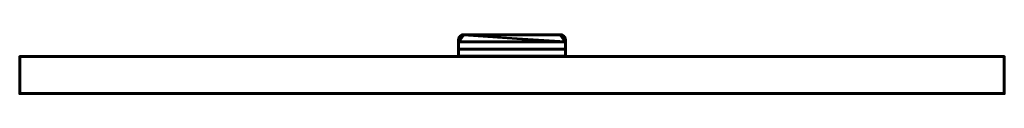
# Model space of a CAD drawing. Header units: millimetres. Extents: x -1875 to 2125, y -75 to 165.
import ezdxf

# ---------------------------------------------------------------- set-up
doc = ezdxf.new("R2010")
doc.units = ezdxf.units.MM
doc.layers.add('A-WALL', color=113, linetype='Continuous', lineweight=60)
doc.layers.add('E-LITE-EQPM', color=33, linetype='Continuous', lineweight=40)

# ---------------------------------------------------------------- blocks, each defined once
blk = doc.blocks.new('FamilyGeomCombination_6851-View 1')
at = {"layer": 'E-LITE-EQPM'}
mesh = blk.add_polyface(dxfattribs=at)
corners = [(-90.5, 78, 1835), (340.5, 78, 1835), (340.5, 104.4, 1829.7), (-90.5, 104.4, 1829.7), (320.5, 162, 1818), (-70.5, 162, 1818), (-75, 161.5, 1818.1), (-79.2, 160, 1818.4), (-83, 157.6, 1818.9), (-86.1, 154.5, 1819.5), (-88.5, 150.7, 1820.3), (-90, 146.5, 1821.1), (-90.5, 142, 1822), (-90.5, 136.8, 1823.1), (340.5, 136.8, 1823.1), (340.5, 142, 1822), (340, 146.5, 1821.1), (338.5, 150.7, 1820.3), (336.1, 154.5, 1819.5), (333, 157.6, 1818.9), (329.2, 160, 1818.4), (325, 161.5, 1818.1)]
mesh.append_faces([[corners[k] for k in face] for face in [(3, 0, 1, 2)]])
mesh.append_faces([[corners[k] for k in face] for face in [(19, 4, 18)]], dxfattribs={"vtx0": -1, "vtx1": -1})
mesh.append_faces([[corners[k] for k in face] for face in [(14, 4, 5)]], dxfattribs={"vtx0": -1, "vtx2": -1})
mesh.append_faces([[corners[k] for k in face] for face in [(5, 12, 13, 14), (5, 8, 9, 10), (4, 16, 17, 18)]], dxfattribs={"vtx0": -1, "vtx3": -1})
mesh.append_faces([[corners[k] for k in face] for face in [(11, 12, 5, 10), (15, 16, 4, 14)]], dxfattribs={"vtx1": -1, "vtx2": -1})
mesh.append_faces([[corners[k] for k in face] for face in [(20, 21, 4, 19)]], dxfattribs={"vtx2": -1})
mesh.append_faces([[corners[k] for k in face] for face in [(5, 6, 7, 8)]], dxfattribs={"vtx3": -1})
mesh = blk.add_polyface(dxfattribs=at)
corners = [(340.5, 78, 1832), (-90.5, 78, 1832), (-90.5, 106.2, 1826.3), (340.5, 106.2, 1826.3), (-70.5, 162, 1815), (320.5, 162, 1815), (325, 161.5, 1815.1), (329.2, 160, 1815.4), (333, 157.6, 1815.9), (336.1, 154.5, 1816.5), (338.5, 150.7, 1817.3), (340, 146.5, 1818.1), (340.5, 142, 1819), (340.5, 133.8, 1820.7), (-90.5, 133.8, 1820.7), (-90.5, 142, 1819), (-90, 146.5, 1818.1), (-88.5, 150.7, 1817.3), (-86.1, 154.5, 1816.5), (-83, 157.6, 1815.9), (-79.2, 160, 1815.4), (-75, 161.5, 1815.1)]
mesh.append_faces([[corners[k] for k in face] for face in [(2, 3, 0, 1)]])
mesh.append_faces([[corners[k] for k in face] for face in [(19, 4, 18), (14, 4, 13)]], dxfattribs={"vtx0": -1, "vtx1": -1})
mesh.append_faces([[corners[k] for k in face] for face in [(5, 12, 13, 4)]], dxfattribs={"vtx0": -1, "vtx2": -1})
mesh.append_faces([[corners[k] for k in face] for face in [(5, 8, 9, 10), (4, 16, 17, 18)]], dxfattribs={"vtx0": -1, "vtx3": -1})
mesh.append_faces([[corners[k] for k in face] for face in [(11, 12, 5, 10), (15, 16, 4, 14)]], dxfattribs={"vtx1": -1, "vtx2": -1})
mesh.append_faces([[corners[k] for k in face] for face in [(20, 21, 4, 19)]], dxfattribs={"vtx2": -1})
mesh.append_faces([[corners[k] for k in face] for face in [(5, 6, 7, 8)]], dxfattribs={"vtx3": -1})
mesh = blk.add_polyface(dxfattribs=at)
corners = [(-70.5, 162, 1818), (-70.5, 162, 1815), (-75, 161.5, 1815.1), (-79.2, 160, 1815.4), (-83, 157.6, 1815.9), (-86.1, 154.5, 1816.5), (-88.5, 150.7, 1817.3), (-90, 146.5, 1818.1), (-90.5, 142, 1819), (-90.5, 142, 1822), (-90, 146.5, 1821.1), (-88.5, 150.7, 1820.3), (-86.1, 154.5, 1819.5), (-83, 157.6, 1818.9), (-79.2, 160, 1818.4), (-75, 161.5, 1818.1)]
mesh.append_faces([[corners[k] for k in face] for face in [(10, 7, 8, 9)]], dxfattribs={"vtx0": -1})
mesh.append_faces([[corners[k] for k in face] for face in [(15, 2, 3, 14), (14, 3, 4, 13), (13, 4, 5, 12), (12, 5, 6, 11), (11, 6, 7, 10)]], dxfattribs={"vtx0": -1, "vtx2": -1})
mesh.append_faces([[corners[k] for k in face] for face in [(0, 1, 2, 15)]], dxfattribs={"vtx2": -1})
mesh = blk.add_polyface(dxfattribs=at)
corners = [(-70.5, 162, 1818), (320.5, 162, 1818), (320.5, 162, 1815), (-70.5, 162, 1815)]
mesh.append_faces([[corners[k] for k in face] for face in [(2, 3, 0, 1)]])
mesh = blk.add_polyface(dxfattribs=at)
corners = [(320.5, 162, 1815), (320.5, 162, 1818), (325, 161.5, 1818.1), (329.2, 160, 1818.4), (333, 157.6, 1818.9), (336.1, 154.5, 1819.5), (338.5, 150.7, 1820.3), (340, 146.5, 1821.1), (340.5, 142, 1822), (340.5, 142, 1819), (340, 146.5, 1818.1), (338.5, 150.7, 1817.3), (336.1, 154.5, 1816.5), (333, 157.6, 1815.9), (329.2, 160, 1815.4), (325, 161.5, 1815.1)]
mesh.append_faces([[corners[k] for k in face] for face in [(9, 10, 7, 8)]], dxfattribs={"vtx1": -1})
mesh.append_faces([[corners[k] for k in face] for face in [(10, 11, 6, 7), (11, 12, 5, 6), (4, 5, 12, 13), (13, 14, 3, 4), (14, 15, 2, 3)]], dxfattribs={"vtx1": -1, "vtx3": -1})
mesh.append_faces([[corners[k] for k in face] for face in [(15, 0, 1, 2)]], dxfattribs={"vtx3": -1})
mesh = blk.add_polyface(dxfattribs=at)
corners = [(-90.5, 78, 1832), (-90.5, 78, 1835), (-90.5, 104.4, 1829.7), (-90.5, 105, 1829.5), (-90.5, 105.5, 1829.1), (-90.5, 105.9, 1828.7), (-90.5, 106.2, 1828.1), (-90.5, 106.4, 1827.5), (-90.5, 106.4, 1826.9), (-90.5, 106.2, 1826.3), (-90.5, 142, 1822), (-90.5, 142, 1819), (-90.5, 133.8, 1820.7), (-90.5, 133.9, 1821.3), (-90.5, 134.1, 1821.9), (-90.5, 134.5, 1822.4), (-90.5, 135, 1822.8), (-90.5, 135.5, 1823), (-90.5, 136.1, 1823.2), (-90.5, 136.8, 1823.1)]
mesh.append_faces([[corners[k] for k in face] for face in [(9, 7, 8), (7, 5, 6)]], dxfattribs={"vtx0": -1})
mesh.append_faces([[corners[k] for k in face] for face in [(5, 7, 9, 4)]], dxfattribs={"vtx0": -1, "vtx1": -1, "vtx2": -1})
mesh.append_faces([[corners[k] for k in face] for face in [(10, 11, 19)]], dxfattribs={"vtx1": -1})
mesh.append_faces([[corners[k] for k in face] for face in [(3, 4, 9, 2), (12, 13, 19, 11), (13, 14, 19), (15, 16, 19, 14)]], dxfattribs={"vtx1": -1, "vtx2": -1})
mesh.append_faces([[corners[k] for k in face] for face in [(0, 1, 2, 9), (17, 18, 19, 16)]], dxfattribs={"vtx2": -1})
mesh = blk.add_polyface(dxfattribs=at)
corners = [(340.5, 136.8, 1823.1), (-90.5, 136.8, 1823.1), (-90.5, 136.1, 1823.2), (-90.5, 135.5, 1823), (-90.5, 135, 1822.8), (-90.5, 134.5, 1822.4), (-90.5, 134.1, 1821.9), (-90.5, 133.9, 1821.3), (-90.5, 133.8, 1820.7), (340.5, 133.8, 1820.7), (340.5, 133.9, 1821.3), (340.5, 134.1, 1821.9), (340.5, 134.5, 1822.4), (340.5, 135, 1822.8), (340.5, 135.5, 1823), (340.5, 136.1, 1823.2)]
mesh.append_faces([[corners[k] for k in face] for face in [(9, 10, 7, 8)]], dxfattribs={"vtx1": -1})
mesh.append_faces([[corners[k] for k in face] for face in [(10, 11, 6, 7), (11, 12, 5, 6), (4, 5, 12, 13), (13, 14, 3, 4), (14, 15, 2, 3)]], dxfattribs={"vtx1": -1, "vtx3": -1})
mesh.append_faces([[corners[k] for k in face] for face in [(15, 0, 1, 2)]], dxfattribs={"vtx3": -1})
mesh = blk.add_polyface(dxfattribs=at)
corners = [(340.5, 78, 1835), (340.5, 78, 1832), (340.5, 106.2, 1826.3), (340.5, 106.4, 1826.9), (340.5, 106.4, 1827.5), (340.5, 106.2, 1828.1), (340.5, 105.9, 1828.7), (340.5, 105.5, 1829.1), (340.5, 105, 1829.5), (340.5, 104.4, 1829.7), (340.5, 142, 1819), (340.5, 142, 1822), (340.5, 136.8, 1823.1), (340.5, 136.1, 1823.2), (340.5, 135.5, 1823), (340.5, 135, 1822.8), (340.5, 134.5, 1822.4), (340.5, 134.1, 1821.9), (340.5, 133.9, 1821.3), (340.5, 133.8, 1820.7)]
mesh.append_faces([[corners[k] for k in face] for face in [(19, 12, 15, 16)]], dxfattribs={"vtx0": -1, "vtx1": -1, "vtx3": -1})
mesh.append_faces([[corners[k] for k in face] for face in [(9, 4, 5, 6), (9, 2, 3, 4)]], dxfattribs={"vtx0": -1, "vtx3": -1})
mesh.append_faces([[corners[k] for k in face] for face in [(7, 8, 9, 6), (13, 14, 15, 12), (17, 18, 19, 16), (10, 11, 12, 19)]], dxfattribs={"vtx2": -1})
mesh.append_faces([[corners[k] for k in face] for face in [(9, 0, 1, 2)]], dxfattribs={"vtx3": -1})
mesh = blk.add_polyface(dxfattribs=at)
corners = [(-90.5, 104.4, 1829.7), (340.5, 104.4, 1829.7), (340.5, 105, 1829.5), (340.5, 105.5, 1829.1), (340.5, 105.9, 1828.7), (340.5, 106.2, 1828.1), (340.5, 106.4, 1827.5), (340.5, 106.4, 1826.9), (340.5, 106.2, 1826.3), (-90.5, 106.2, 1826.3), (-90.5, 106.4, 1826.9), (-90.5, 106.4, 1827.5), (-90.5, 106.2, 1828.1), (-90.5, 105.9, 1828.7), (-90.5, 105.5, 1829.1), (-90.5, 105, 1829.5)]
mesh.append_faces([[corners[k] for k in face] for face in [(1, 2, 15, 0)]], dxfattribs={"vtx1": -1})
mesh.append_faces([[corners[k] for k in face] for face in [(2, 3, 14, 15), (3, 4, 13, 14), (12, 13, 4, 5), (5, 6, 11, 12), (6, 7, 10, 11)]], dxfattribs={"vtx1": -1, "vtx3": -1})
mesh.append_faces([[corners[k] for k in face] for face in [(7, 8, 9, 10)]], dxfattribs={"vtx3": -1})
mesh = blk.add_polyface(dxfattribs=at)
corners = [(-90.5, 78, 1835), (-90.5, 78, 1832), (340.5, 78, 1832), (340.5, 78, 1835)]
mesh.append_faces([[corners[k] for k in face] for face in [(3, 0, 1, 2)]])
blk = doc.blocks.new('FamilyGeomCombination_12237-View 1')
at = {"layer": 'E-LITE-EQPM'}
mesh = blk.add_polyface(dxfattribs=at)
corners = [(-93.5, 75, 1835), (343.5, 75, 1835), (343.5, 145, 1835), (342.8, 150.2, 1835), (340.8, 155, 1835), (337.6, 159.1, 1835), (333.5, 162.3, 1835), (328.7, 164.3, 1835), (323.5, 165, 1835), (-73.5, 165, 1835), (-78.7, 164.3, 1835), (-83.5, 162.3, 1835), (-87.6, 159.1, 1835), (-90.8, 155, 1835), (-92.8, 150.2, 1835), (-93.5, 145, 1835), (-70.5, 162, 1835), (320.5, 162, 1835), (325.7, 161.3, 1835), (330.5, 159.3, 1835), (334.6, 156.1, 1835), (337.8, 152, 1835), (339.8, 147.2, 1835), (340.5, 142, 1835), (340.5, 78, 1835), (-90.5, 78, 1835), (-90.5, 142, 1835), (-89.8, 147.2, 1835), (-87.8, 152, 1835), (-84.6, 156.1, 1835), (-80.5, 159.3, 1835), (-75.7, 161.3, 1835)]
mesh.append_faces([[corners[k] for k in face] for face in [(31, 10, 30), (23, 2, 22)]], dxfattribs={"vtx0": -1, "vtx1": -1})
mesh.append_faces([[corners[k] for k in face] for face in [(25, 0, 1, 24), (30, 10, 11, 29), (2, 23, 24, 1), (3, 21, 22, 2), (21, 3, 4, 20), (8, 17, 18, 7), (7, 18, 19, 6), (6, 19, 20)]], dxfattribs={"vtx0": -1, "vtx2": -1})
mesh.append_faces([[corners[k] for k in face] for face in [(29, 11, 12, 13)]], dxfattribs={"vtx0": -1, "vtx3": -1})
mesh.append_faces([[corners[k] for k in face] for face in [(26, 27, 15), (5, 6, 20, 4)]], dxfattribs={"vtx1": -1, "vtx2": -1})
mesh.append_faces([[corners[k] for k in face] for face in [(14, 15, 27, 28), (13, 14, 28, 29), (15, 0, 25, 26), (31, 16, 9, 10), (8, 9, 16, 17)]], dxfattribs={"vtx1": -1, "vtx3": -1})
mesh = blk.add_polyface(dxfattribs=at)
corners = [(-93.5, 75, 1765), (-93.5, 145, 1765), (-92.8, 150.2, 1765), (-90.8, 155, 1765), (-87.6, 159.1, 1765), (-83.5, 162.3, 1765), (-78.7, 164.3, 1765), (-73.5, 165, 1765), (323.5, 165, 1765), (328.7, 164.3, 1765), (333.5, 162.3, 1765), (337.6, 159.1, 1765), (340.8, 155, 1765), (342.8, 150.2, 1765), (343.5, 145, 1765), (343.5, 75, 1765), (-70.5, 162, 1765), (-75.7, 161.3, 1765), (-80.5, 159.3, 1765), (-84.6, 156.1, 1765), (-87.8, 152, 1765), (-89.8, 147.2, 1765), (-90.5, 142, 1765), (-90.5, 78, 1765), (340.5, 78, 1765), (340.5, 142, 1765), (339.8, 147.2, 1765), (337.8, 152, 1765), (334.6, 156.1, 1765), (330.5, 159.3, 1765), (325.7, 161.3, 1765), (320.5, 162, 1765)]
mesh.append_faces([[corners[k] for k in face] for face in [(30, 9, 29), (22, 1, 21)]], dxfattribs={"vtx0": -1, "vtx1": -1})
mesh.append_faces([[corners[k] for k in face] for face in [(29, 9, 10, 28), (8, 31, 16, 7), (1, 22, 23, 0), (2, 20, 21, 1), (20, 2, 3, 19), (7, 16, 17, 6), (6, 17, 18, 5), (5, 18, 19)]], dxfattribs={"vtx0": -1, "vtx2": -1})
mesh.append_faces([[corners[k] for k in face] for face in [(28, 10, 11, 12)]], dxfattribs={"vtx0": -1, "vtx3": -1})
mesh.append_faces([[corners[k] for k in face] for face in [(25, 26, 14), (4, 5, 19, 3)]], dxfattribs={"vtx1": -1, "vtx2": -1})
mesh.append_faces([[corners[k] for k in face] for face in [(13, 14, 26, 27), (12, 13, 27, 28), (14, 15, 24, 25), (23, 24, 15, 0), (30, 31, 8, 9)]], dxfattribs={"vtx1": -1, "vtx3": -1})
mesh = blk.add_polyface(dxfattribs=at)
corners = [(-93.5, 145, 1835), (-92.8, 150.2, 1835), (-90.8, 155, 1835), (-87.6, 159.1, 1835), (-83.5, 162.3, 1835), (-78.7, 164.3, 1835), (-73.5, 165, 1835), (-73.5, 165, 1765), (-78.7, 164.3, 1765), (-83.5, 162.3, 1765), (-87.6, 159.1, 1765), (-90.8, 155, 1765), (-92.8, 150.2, 1765), (-93.5, 145, 1765)]
mesh.append_faces([[corners[k] for k in face] for face in [(1, 12, 13, 0)]], dxfattribs={"vtx0": -1})
mesh.append_faces([[corners[k] for k in face] for face in [(5, 8, 9, 4), (4, 9, 10, 3), (2, 11, 12, 1), (11, 2, 3, 10)]], dxfattribs={"vtx0": -1, "vtx2": -1})
mesh.append_faces([[corners[k] for k in face] for face in [(6, 7, 8, 5)]], dxfattribs={"vtx2": -1})
mesh = blk.add_polyface(dxfattribs=at)
corners = [(-70.5, 162, 1835), (-75.7, 161.3, 1835), (-80.5, 159.3, 1835), (-84.6, 156.1, 1835), (-87.8, 152, 1835), (-89.8, 147.2, 1835), (-90.5, 142, 1835), (-90.5, 142, 1765), (-89.8, 147.2, 1765), (-87.8, 152, 1765), (-84.6, 156.1, 1765), (-80.5, 159.3, 1765), (-75.7, 161.3, 1765), (-70.5, 162, 1765)]
mesh.append_faces([[corners[k] for k in face] for face in [(0, 1, 12, 13)]], dxfattribs={"vtx1": -1})
mesh.append_faces([[corners[k] for k in face] for face in [(4, 5, 8, 9), (3, 4, 9, 10), (1, 2, 11, 12), (10, 11, 2, 3)]], dxfattribs={"vtx1": -1, "vtx3": -1})
mesh.append_faces([[corners[k] for k in face] for face in [(5, 6, 7, 8)]], dxfattribs={"vtx3": -1})
mesh = blk.add_polyface(dxfattribs=at)
corners = [(-73.5, 165, 1835), (323.5, 165, 1835), (323.5, 165, 1765), (-73.5, 165, 1765)]
mesh.append_faces([[corners[k] for k in face] for face in [(3, 0, 1, 2)]])
mesh = blk.add_polyface(dxfattribs=at)
corners = [(320.5, 162, 1835), (-70.5, 162, 1835), (-70.5, 162, 1765), (320.5, 162, 1765)]
mesh.append_faces([[corners[k] for k in face] for face in [(3, 0, 1, 2)]])
mesh = blk.add_polyface(dxfattribs=at)
corners = [(340.5, 142, 1835), (339.8, 147.2, 1835), (337.8, 152, 1835), (334.6, 156.1, 1835), (330.5, 159.3, 1835), (325.7, 161.3, 1835), (320.5, 162, 1835), (320.5, 162, 1765), (325.7, 161.3, 1765), (330.5, 159.3, 1765), (334.6, 156.1, 1765), (337.8, 152, 1765), (339.8, 147.2, 1765), (340.5, 142, 1765)]
mesh.append_faces([[corners[k] for k in face] for face in [(0, 1, 12, 13)]], dxfattribs={"vtx1": -1})
mesh.append_faces([[corners[k] for k in face] for face in [(4, 5, 8, 9), (3, 4, 9, 10), (1, 2, 11, 12), (10, 11, 2, 3)]], dxfattribs={"vtx1": -1, "vtx3": -1})
mesh.append_faces([[corners[k] for k in face] for face in [(5, 6, 7, 8)]], dxfattribs={"vtx3": -1})
mesh = blk.add_polyface(dxfattribs=at)
corners = [(323.5, 165, 1835), (328.7, 164.3, 1835), (333.5, 162.3, 1835), (337.6, 159.1, 1835), (340.8, 155, 1835), (342.8, 150.2, 1835), (343.5, 145, 1835), (343.5, 145, 1765), (342.8, 150.2, 1765), (340.8, 155, 1765), (337.6, 159.1, 1765), (333.5, 162.3, 1765), (328.7, 164.3, 1765), (323.5, 165, 1765)]
mesh.append_faces([[corners[k] for k in face] for face in [(1, 12, 13, 0)]], dxfattribs={"vtx0": -1})
mesh.append_faces([[corners[k] for k in face] for face in [(5, 8, 9, 4), (4, 9, 10, 3), (2, 11, 12, 1), (11, 2, 3, 10)]], dxfattribs={"vtx0": -1, "vtx2": -1})
mesh.append_faces([[corners[k] for k in face] for face in [(6, 7, 8, 5)]], dxfattribs={"vtx2": -1})
mesh = blk.add_polyface(dxfattribs=at)
corners = [(-93.5, 75, 1835), (-93.5, 145, 1835), (-93.5, 145, 1765), (-93.5, 75, 1765)]
mesh.append_faces([[corners[k] for k in face] for face in [(0, 1, 2, 3)]])
mesh = blk.add_polyface(dxfattribs=at)
corners = [(-90.5, 142, 1835), (-90.5, 78, 1835), (-90.5, 78, 1765), (-90.5, 142, 1765)]
mesh.append_faces([[corners[k] for k in face] for face in [(3, 0, 1, 2)]])
mesh = blk.add_polyface(dxfattribs=at)
corners = [(340.5, 78, 1835), (340.5, 142, 1835), (340.5, 142, 1765), (340.5, 78, 1765)]
mesh.append_faces([[corners[k] for k in face] for face in [(3, 0, 1, 2)]])
mesh = blk.add_polyface(dxfattribs=at)
corners = [(343.5, 145, 1835), (343.5, 75, 1835), (343.5, 75, 1765), (343.5, 145, 1765)]
mesh.append_faces([[corners[k] for k in face] for face in [(3, 0, 1, 2)]])
mesh = blk.add_polyface(dxfattribs=at)
corners = [(343.5, 75, 1835), (-93.5, 75, 1835), (-93.5, 75, 1765), (343.5, 75, 1765)]
mesh.append_faces([[corners[k] for k in face] for face in [(0, 1, 2, 3)]])
mesh = blk.add_polyface(dxfattribs=at)
corners = [(-90.5, 78, 1835), (340.5, 78, 1835), (340.5, 78, 1765), (-90.5, 78, 1765)]
mesh.append_faces([[corners[k] for k in face] for face in [(0, 1, 2, 3)]])
blk = doc.blocks.new('FamilyGeomCombination_12456-View 1')
at = {"layer": 'E-LITE-EQPM'}
mesh = blk.add_polyface(dxfattribs=at)
corners = [(-70.5, 162, 1785), (-70.5, 162, 1782), (-75, 161.5, 1781.9), (-79.2, 160, 1781.6), (-83, 157.6, 1781.1), (-86.1, 154.5, 1780.5), (-88.5, 150.7, 1779.7), (-90, 146.5, 1778.9), (-90.5, 142, 1778), (-90.5, 142, 1781), (-90, 146.5, 1781.9), (-88.5, 150.7, 1782.7), (-86.1, 154.5, 1783.5), (-83, 157.6, 1784.1), (-79.2, 160, 1784.6), (-75, 161.5, 1784.9)]
mesh.append_faces([[corners[k] for k in face] for face in [(1, 2, 15, 0)]], dxfattribs={"vtx1": -1})
mesh.append_faces([[corners[k] for k in face] for face in [(3, 4, 13, 14), (2, 3, 14, 15), (12, 13, 4, 5), (5, 6, 11, 12), (6, 7, 10, 11)]], dxfattribs={"vtx1": -1, "vtx3": -1})
mesh.append_faces([[corners[k] for k in face] for face in [(7, 8, 9, 10)]], dxfattribs={"vtx3": -1})
mesh = blk.add_polyface(dxfattribs=at)
corners = [(340.5, 78, 1765), (-90.5, 78, 1765), (-90.5, 104.4, 1770.3), (340.5, 104.4, 1770.3), (-70.5, 162, 1782), (320.5, 162, 1782), (325, 161.5, 1781.9), (329.2, 160, 1781.6), (333, 157.6, 1781.1), (336.1, 154.5, 1780.5), (338.5, 150.7, 1779.7), (340, 146.5, 1778.9), (340.5, 142, 1778), (340.5, 136.8, 1776.9), (-90.5, 136.8, 1776.9), (-90.5, 142, 1778), (-90, 146.5, 1778.9), (-88.5, 150.7, 1779.7), (-86.1, 154.5, 1780.5), (-83, 157.6, 1781.1), (-79.2, 160, 1781.6), (-75, 161.5, 1781.9)]
mesh.append_faces([[corners[k] for k in face] for face in [(2, 3, 0, 1)]])
mesh.append_faces([[corners[k] for k in face] for face in [(19, 4, 18), (14, 4, 13)]], dxfattribs={"vtx0": -1, "vtx1": -1})
mesh.append_faces([[corners[k] for k in face] for face in [(5, 12, 13, 4)]], dxfattribs={"vtx0": -1, "vtx2": -1})
mesh.append_faces([[corners[k] for k in face] for face in [(5, 8, 9, 10), (4, 16, 17, 18)]], dxfattribs={"vtx0": -1, "vtx3": -1})
mesh.append_faces([[corners[k] for k in face] for face in [(11, 12, 5, 10), (15, 16, 4, 14)]], dxfattribs={"vtx1": -1, "vtx2": -1})
mesh.append_faces([[corners[k] for k in face] for face in [(20, 21, 4, 19)]], dxfattribs={"vtx2": -1})
mesh.append_faces([[corners[k] for k in face] for face in [(5, 6, 7, 8)]], dxfattribs={"vtx3": -1})
mesh = blk.add_polyface(dxfattribs=at)
corners = [(-90.5, 78, 1768), (340.5, 78, 1768), (340.5, 106.2, 1773.7), (-90.5, 106.2, 1773.7), (320.5, 162, 1785), (-70.5, 162, 1785), (-75, 161.5, 1784.9), (-79.2, 160, 1784.6), (-83, 157.6, 1784.1), (-86.1, 154.5, 1783.5), (-88.5, 150.7, 1782.7), (-90, 146.5, 1781.9), (-90.5, 142, 1781), (-90.5, 133.8, 1779.3), (340.5, 133.8, 1779.3), (340.5, 142, 1781), (340, 146.5, 1781.9), (338.5, 150.7, 1782.7), (336.1, 154.5, 1783.5), (333, 157.6, 1784.1), (329.2, 160, 1784.6), (325, 161.5, 1784.9)]
mesh.append_faces([[corners[k] for k in face] for face in [(3, 0, 1, 2)]])
mesh.append_faces([[corners[k] for k in face] for face in [(19, 4, 18)]], dxfattribs={"vtx0": -1, "vtx1": -1})
mesh.append_faces([[corners[k] for k in face] for face in [(14, 4, 5)]], dxfattribs={"vtx0": -1, "vtx2": -1})
mesh.append_faces([[corners[k] for k in face] for face in [(5, 12, 13, 14), (5, 8, 9, 10), (4, 16, 17, 18)]], dxfattribs={"vtx0": -1, "vtx3": -1})
mesh.append_faces([[corners[k] for k in face] for face in [(11, 12, 5, 10), (15, 16, 4, 14)]], dxfattribs={"vtx1": -1, "vtx2": -1})
mesh.append_faces([[corners[k] for k in face] for face in [(20, 21, 4, 19)]], dxfattribs={"vtx2": -1})
mesh.append_faces([[corners[k] for k in face] for face in [(5, 6, 7, 8)]], dxfattribs={"vtx3": -1})
mesh = blk.add_polyface(dxfattribs=at)
corners = [(320.5, 162, 1782), (-70.5, 162, 1782), (-70.5, 162, 1785), (320.5, 162, 1785)]
mesh.append_faces([[corners[k] for k in face] for face in [(0, 1, 2, 3)]])
mesh = blk.add_polyface(dxfattribs=at)
corners = [(320.5, 162, 1782), (320.5, 162, 1785), (325, 161.5, 1784.9), (329.2, 160, 1784.6), (333, 157.6, 1784.1), (336.1, 154.5, 1783.5), (338.5, 150.7, 1782.7), (340, 146.5, 1781.9), (340.5, 142, 1781), (340.5, 142, 1778), (340, 146.5, 1778.9), (338.5, 150.7, 1779.7), (336.1, 154.5, 1780.5), (333, 157.6, 1781.1), (329.2, 160, 1781.6), (325, 161.5, 1781.9)]
mesh.append_faces([[corners[k] for k in face] for face in [(2, 15, 0, 1)]], dxfattribs={"vtx0": -1})
mesh.append_faces([[corners[k] for k in face] for face in [(6, 11, 12, 5), (7, 10, 11, 6), (5, 12, 13, 4), (4, 13, 14, 3), (3, 14, 15, 2)]], dxfattribs={"vtx0": -1, "vtx2": -1})
mesh.append_faces([[corners[k] for k in face] for face in [(8, 9, 10, 7)]], dxfattribs={"vtx2": -1})
mesh = blk.add_polyface(dxfattribs=at)
corners = [(-90.5, 78, 1765), (-90.5, 78, 1768), (-90.5, 106.2, 1773.7), (-90.5, 106.4, 1773.1), (-90.5, 106.4, 1772.5), (-90.5, 106.2, 1771.9), (-90.5, 105.9, 1771.3), (-90.5, 105.5, 1770.9), (-90.5, 105, 1770.5), (-90.5, 104.4, 1770.3), (-90.5, 142, 1781), (-90.5, 142, 1778), (-90.5, 136.8, 1776.9), (-90.5, 136.1, 1776.8), (-90.5, 135.5, 1777), (-90.5, 135, 1777.2), (-90.5, 134.5, 1777.6), (-90.5, 134.1, 1778.1), (-90.5, 133.9, 1778.7), (-90.5, 133.8, 1779.3)]
mesh.append_faces([[corners[k] for k in face] for face in [(7, 8, 5, 6), (4, 5, 2, 3)]], dxfattribs={"vtx1": -1})
mesh.append_faces([[corners[k] for k in face] for face in [(18, 19, 12, 17)]], dxfattribs={"vtx1": -1, "vtx2": -1})
mesh.append_faces([[corners[k] for k in face] for face in [(8, 9, 2, 5)]], dxfattribs={"vtx1": -1, "vtx2": -1, "vtx3": -1})
mesh.append_faces([[corners[k] for k in face] for face in [(12, 13, 16, 17)]], dxfattribs={"vtx1": -1, "vtx3": -1})
mesh.append_faces([[corners[k] for k in face] for face in [(14, 15, 16, 13), (10, 11, 12, 19)]], dxfattribs={"vtx2": -1})
mesh.append_faces([[corners[k] for k in face] for face in [(9, 0, 1, 2)]], dxfattribs={"vtx3": -1})
mesh = blk.add_polyface(dxfattribs=at)
corners = [(-90.5, 136.8, 1776.9), (340.5, 136.8, 1776.9), (340.5, 136.1, 1776.8), (340.5, 135.5, 1777), (340.5, 135, 1777.2), (340.5, 134.5, 1777.6), (340.5, 134.1, 1778.1), (340.5, 133.9, 1778.7), (340.5, 133.8, 1779.3), (-90.5, 133.8, 1779.3), (-90.5, 133.9, 1778.7), (-90.5, 134.1, 1778.1), (-90.5, 134.5, 1777.6), (-90.5, 135, 1777.2), (-90.5, 135.5, 1777), (-90.5, 136.1, 1776.8)]
mesh.append_faces([[corners[k] for k in face] for face in [(1, 2, 15, 0)]], dxfattribs={"vtx1": -1})
mesh.append_faces([[corners[k] for k in face] for face in [(2, 3, 14, 15), (3, 4, 13, 14), (12, 13, 4, 5), (5, 6, 11, 12), (6, 7, 10, 11)]], dxfattribs={"vtx1": -1, "vtx3": -1})
mesh.append_faces([[corners[k] for k in face] for face in [(7, 8, 9, 10)]], dxfattribs={"vtx3": -1})
mesh = blk.add_polyface(dxfattribs=at)
corners = [(340.5, 78, 1768), (340.5, 78, 1765), (340.5, 104.4, 1770.3), (340.5, 105, 1770.5), (340.5, 105.5, 1770.9), (340.5, 105.9, 1771.3), (340.5, 106.2, 1771.9), (340.5, 106.4, 1772.5), (340.5, 106.4, 1773.1), (340.5, 106.2, 1773.7), (340.5, 142, 1778), (340.5, 142, 1781), (340.5, 133.8, 1779.3), (340.5, 133.9, 1778.7), (340.5, 134.1, 1778.1), (340.5, 134.5, 1777.6), (340.5, 135, 1777.2), (340.5, 135.5, 1777), (340.5, 136.1, 1776.8), (340.5, 136.8, 1776.9)]
mesh.append_faces([[corners[k] for k in face] for face in [(4, 2, 3)]], dxfattribs={"vtx0": -1})
mesh.append_faces([[corners[k] for k in face] for face in [(19, 12, 18)]], dxfattribs={"vtx0": -1, "vtx1": -1})
mesh.append_faces([[corners[k] for k in face] for face in [(2, 8, 9, 0), (16, 12, 13, 14), (12, 16, 17, 18)]], dxfattribs={"vtx0": -1, "vtx3": -1})
mesh.append_faces([[corners[k] for k in face] for face in [(4, 5, 8, 2)]], dxfattribs={"vtx1": -1, "vtx2": -1, "vtx3": -1})
mesh.append_faces([[corners[k] for k in face] for face in [(6, 7, 8, 5), (0, 1, 2), (14, 15, 16)]], dxfattribs={"vtx2": -1})
mesh.append_faces([[corners[k] for k in face] for face in [(19, 10, 11, 12)]], dxfattribs={"vtx3": -1})
mesh = blk.add_polyface(dxfattribs=at)
corners = [(340.5, 104.4, 1770.3), (-90.5, 104.4, 1770.3), (-90.5, 105, 1770.5), (-90.5, 105.5, 1770.9), (-90.5, 105.9, 1771.3), (-90.5, 106.2, 1771.9), (-90.5, 106.4, 1772.5), (-90.5, 106.4, 1773.1), (-90.5, 106.2, 1773.7), (340.5, 106.2, 1773.7), (340.5, 106.4, 1773.1), (340.5, 106.4, 1772.5), (340.5, 106.2, 1771.9), (340.5, 105.9, 1771.3), (340.5, 105.5, 1770.9), (340.5, 105, 1770.5)]
mesh.append_faces([[corners[k] for k in face] for face in [(9, 10, 7, 8)]], dxfattribs={"vtx1": -1})
mesh.append_faces([[corners[k] for k in face] for face in [(10, 11, 6, 7), (11, 12, 5, 6), (4, 5, 12, 13), (13, 14, 3, 4), (14, 15, 2, 3)]], dxfattribs={"vtx1": -1, "vtx3": -1})
mesh.append_faces([[corners[k] for k in face] for face in [(15, 0, 1, 2)]], dxfattribs={"vtx3": -1})
mesh = blk.add_polyface(dxfattribs=at)
corners = [(-90.5, 78, 1765), (340.5, 78, 1765), (340.5, 78, 1768), (-90.5, 78, 1768)]
mesh.append_faces([[corners[k] for k in face] for face in [(0, 1, 2, 3)]])

msp = doc.modelspace()

# ---------------------------------------------------------------- block references
at = {"layer": 'E-LITE-EQPM'}
for name in ['FamilyGeomCombination_12237-View 1', 'FamilyGeomCombination_6851-View 1', 'FamilyGeomCombination_12456-View 1']:
    msp.add_blockref(name, (0, 0), dxfattribs=at)

# ---------------------------------------------------------------- meshes
at = {"layer": 'A-WALL'}
mesh = msp.add_polyface(dxfattribs=at)
corners = [(-1875, 75), (-1875, 75, 3000), (2125, 75, 3000), (2125, 75)]
mesh.append_faces([[corners[k] for k in face] for face in [(2, 3, 0, 1)]])
mesh = msp.add_polyface(dxfattribs=at)
corners = [(2125, -75), (-1875, -75), (-1875, 75), (2125, 75)]
mesh.append_faces([[corners[k] for k in face] for face in [(0, 1, 2, 3)]])
mesh = msp.add_polyface(dxfattribs=at)
corners = [(-1875, -75, 3000), (2125, -75, 3000), (2125, 75, 3000), (-1875, 75, 3000)]
mesh.append_faces([[corners[k] for k in face] for face in [(0, 1, 2, 3)]])
mesh = msp.add_polyface(dxfattribs=at)
corners = [(-1875, -75), (-1875, -75, 3000), (-1875, 75, 3000), (-1875, 75)]
mesh.append_faces([[corners[k] for k in face] for face in [(0, 1, 2, 3)]])
mesh = msp.add_polyface(dxfattribs=at)
corners = [(2125, -75, 3000), (2125, -75), (2125, 75), (2125, 75, 3000)]
mesh.append_faces([[corners[k] for k in face] for face in [(0, 1, 2, 3)]])
mesh = msp.add_polyface(dxfattribs=at)
corners = [(-1875, -75), (2125, -75), (2125, -75, 3000), (-1875, -75, 3000)]
mesh.append_faces([[corners[k] for k in face] for face in [(3, 0, 1, 2)]])
at = {"layer": 'E-LITE-EQPM'}
mesh = msp.add_polyface(dxfattribs=at)
corners = [(-90.5, 136.8, 1823.1), (-90.5, 136.1, 1823.2), (-90.5, 135.5, 1823), (-90.5, 135, 1822.8), (-90.5, 134.5, 1822.4), (-90.5, 134.1, 1821.9), (-90.5, 133.9, 1821.3), (-90.5, 133.8, 1820.7), (-90.5, 106.2, 1826.3), (-90.5, 106.4, 1826.9), (-90.5, 106.4, 1827.5), (-90.5, 106.2, 1828.1), (-90.5, 105.9, 1828.7), (-90.5, 105.5, 1829.1), (-90.5, 105, 1829.5), (-90.5, 104.4, 1829.7), (-90.5, 133.8, 1779.3), (-90.5, 133.9, 1778.7), (-90.5, 134.1, 1778.1), (-90.5, 134.5, 1777.6), (-90.5, 135, 1777.2), (-90.5, 135.5, 1777), (-90.5, 136.1, 1776.8), (-90.5, 136.8, 1776.9), (-90.5, 104.4, 1770.3), (-90.5, 105, 1770.5), (-90.5, 105.5, 1770.9), (-90.5, 105.9, 1771.3), (-90.5, 106.2, 1771.9), (-90.5, 106.4, 1772.5), (-90.5, 106.4, 1773.1), (-90.5, 106.2, 1773.7)]
mesh.append_faces([[corners[k] for k in face] for face in [(25, 22, 23, 24)]], dxfattribs={"vtx0": -1})
mesh.append_faces([[corners[k] for k in face] for face in [(26, 22, 25)]], dxfattribs={"vtx0": -1, "vtx1": -1})
mesh.append_faces([[corners[k] for k in face] for face in [(0, 1, 14, 15), (16, 17, 31)]], dxfattribs={"vtx1": -1})
mesh.append_faces([[corners[k] for k in face] for face in [(4, 5, 10, 11), (5, 6, 9, 10), (2, 3, 12, 13), (1, 2, 13, 14), (3, 4, 11, 12), (20, 21, 27, 28), (21, 22, 26, 27), (18, 19, 29, 30), (17, 18, 30, 31), (19, 20, 28, 29)]], dxfattribs={"vtx1": -1, "vtx3": -1})
mesh.append_faces([[corners[k] for k in face] for face in [(6, 7, 8, 9)]], dxfattribs={"vtx3": -1})
mesh = msp.add_polyface(dxfattribs=at)
corners = [(-90.5, 133.8, 1820.7), (-90.5, 133.9, 1821.3), (-90.5, 134.1, 1821.9), (-90.5, 134.5, 1822.4), (-90.5, 135, 1822.8), (-90.5, 135.5, 1823), (-90.5, 136.1, 1823.2), (-90.5, 136.8, 1823.1), (340.5, 136.8, 1823.1), (340.5, 136.1, 1823.2), (340.5, 135.5, 1823), (340.5, 135, 1822.8), (340.5, 134.5, 1822.4), (340.5, 134.1, 1821.9), (340.5, 133.9, 1821.3), (340.5, 133.8, 1820.7)]
mesh.append_faces([[corners[k] for k in face] for face in [(9, 6, 7, 8)]], dxfattribs={"vtx0": -1})
mesh.append_faces([[corners[k] for k in face] for face in [(10, 5, 6, 9), (11, 4, 5, 10), (4, 11, 12, 3), (13, 2, 3, 12), (14, 1, 2, 13)]], dxfattribs={"vtx0": -1, "vtx2": -1})
mesh.append_faces([[corners[k] for k in face] for face in [(15, 0, 1, 14)]], dxfattribs={"vtx2": -1})
mesh = msp.add_polyface(dxfattribs=at)
corners = [(-90.5, 136.8, 1823.1), (-90.5, 104.4, 1829.7), (340.5, 104.4, 1829.7), (340.5, 136.8, 1823.1)]
mesh.append_faces([[corners[k] for k in face] for face in [(0, 1, 2, 3)]])
mesh = msp.add_polyface(dxfattribs=at)
corners = [(-90.5, 136.8, 1776.9), (-90.5, 136.1, 1776.8), (-90.5, 135.5, 1777), (-90.5, 135, 1777.2), (-90.5, 134.5, 1777.6), (-90.5, 134.1, 1778.1), (-90.5, 133.9, 1778.7), (-90.5, 133.8, 1779.3), (340.5, 133.8, 1779.3), (340.5, 133.9, 1778.7), (340.5, 134.1, 1778.1), (340.5, 134.5, 1777.6), (340.5, 135, 1777.2), (340.5, 135.5, 1777), (340.5, 136.1, 1776.8), (340.5, 136.8, 1776.9)]
mesh.append_faces([[corners[k] for k in face] for face in [(0, 1, 14, 15)]], dxfattribs={"vtx1": -1})
mesh.append_faces([[corners[k] for k in face] for face in [(5, 6, 9, 10), (4, 5, 10, 11), (3, 4, 11, 12), (2, 3, 12, 13), (1, 2, 13, 14)]], dxfattribs={"vtx1": -1, "vtx3": -1})
mesh.append_faces([[corners[k] for k in face] for face in [(6, 7, 8, 9)]], dxfattribs={"vtx3": -1})
mesh = msp.add_polyface(dxfattribs=at)
corners = [(-90.5, 104.4, 1770.3), (-90.5, 136.8, 1776.9), (340.5, 136.8, 1776.9), (340.5, 104.4, 1770.3)]
mesh.append_faces([[corners[k] for k in face] for face in [(0, 1, 2, 3)]])
mesh = msp.add_polyface(dxfattribs=at)
corners = [(-90.5, 106.2, 1826.3), (-90.5, 133.8, 1820.7), (340.5, 133.8, 1820.7), (340.5, 106.2, 1826.3)]
mesh.append_faces([[corners[k] for k in face] for face in [(3, 0, 1, 2)]])
mesh = msp.add_polyface(dxfattribs=at)
corners = [(-90.5, 133.8, 1779.3), (-90.5, 106.2, 1773.7), (340.5, 106.2, 1773.7), (340.5, 133.8, 1779.3)]
mesh.append_faces([[corners[k] for k in face] for face in [(0, 1, 2, 3)]])
mesh = msp.add_polyface(dxfattribs=at)
corners = [(340.5, 136.8, 1823.1), (340.5, 104.4, 1829.7), (340.5, 105, 1829.5), (340.5, 105.5, 1829.1), (340.5, 105.9, 1828.7), (340.5, 106.2, 1828.1), (340.5, 106.4, 1827.5), (340.5, 106.4, 1826.9), (340.5, 106.2, 1826.3), (340.5, 133.8, 1820.7), (340.5, 133.9, 1821.3), (340.5, 134.1, 1821.9), (340.5, 134.5, 1822.4), (340.5, 135, 1822.8), (340.5, 135.5, 1823), (340.5, 136.1, 1823.2), (340.5, 133.8, 1779.3), (340.5, 106.2, 1773.7), (340.5, 106.4, 1773.1), (340.5, 106.4, 1772.5), (340.5, 106.2, 1771.9), (340.5, 105.9, 1771.3), (340.5, 105.5, 1770.9), (340.5, 105, 1770.5), (340.5, 104.4, 1770.3), (340.5, 136.8, 1776.9), (340.5, 136.1, 1776.8), (340.5, 135.5, 1777), (340.5, 135, 1777.2), (340.5, 134.5, 1777.6), (340.5, 134.1, 1778.1), (340.5, 133.9, 1778.7)]
mesh.append_faces([[corners[k] for k in face] for face in [(10, 7, 8, 9)]], dxfattribs={"vtx0": -1})
mesh.append_faces([[corners[k] for k in face] for face in [(1, 2, 0), (17, 18, 31, 16)]], dxfattribs={"vtx1": -1})
mesh.append_faces([[corners[k] for k in face] for face in [(10, 11, 7)]], dxfattribs={"vtx1": -1, "vtx2": -1})
mesh.append_faces([[corners[k] for k in face] for face in [(6, 7, 11, 12), (5, 6, 12, 13), (3, 4, 14, 15), (2, 3, 15, 0), (4, 5, 13, 14), (21, 22, 27, 28), (22, 23, 26, 27), (18, 19, 30, 31), (19, 20, 29, 30), (20, 21, 28, 29)]], dxfattribs={"vtx1": -1, "vtx3": -1})
mesh.append_faces([[corners[k] for k in face] for face in [(23, 24, 25, 26)]], dxfattribs={"vtx3": -1})
mesh = msp.add_polyface(dxfattribs=at)
corners = [(-90.5, 104.4, 1829.7), (-90.5, 105, 1829.5), (-90.5, 105.5, 1829.1), (-90.5, 105.9, 1828.7), (-90.5, 106.2, 1828.1), (-90.5, 106.4, 1827.5), (-90.5, 106.4, 1826.9), (-90.5, 106.2, 1826.3), (340.5, 106.2, 1826.3), (340.5, 106.4, 1826.9), (340.5, 106.4, 1827.5), (340.5, 106.2, 1828.1), (340.5, 105.9, 1828.7), (340.5, 105.5, 1829.1), (340.5, 105, 1829.5), (340.5, 104.4, 1829.7)]
mesh.append_faces([[corners[k] for k in face] for face in [(9, 6, 7, 8)]], dxfattribs={"vtx0": -1})
mesh.append_faces([[corners[k] for k in face] for face in [(10, 5, 6, 9), (11, 4, 5, 10), (4, 11, 12, 3), (13, 2, 3, 12), (14, 1, 2, 13)]], dxfattribs={"vtx0": -1, "vtx2": -1})
mesh.append_faces([[corners[k] for k in face] for face in [(15, 0, 1, 14)]], dxfattribs={"vtx2": -1})
mesh = msp.add_polyface(dxfattribs=at)
corners = [(-90.5, 106.2, 1773.7), (-90.5, 106.4, 1773.1), (-90.5, 106.4, 1772.5), (-90.5, 106.2, 1771.9), (-90.5, 105.9, 1771.3), (-90.5, 105.5, 1770.9), (-90.5, 105, 1770.5), (-90.5, 104.4, 1770.3), (340.5, 104.4, 1770.3), (340.5, 105, 1770.5), (340.5, 105.5, 1770.9), (340.5, 105.9, 1771.3), (340.5, 106.2, 1771.9), (340.5, 106.4, 1772.5), (340.5, 106.4, 1773.1), (340.5, 106.2, 1773.7)]
mesh.append_faces([[corners[k] for k in face] for face in [(0, 1, 14, 15)]], dxfattribs={"vtx1": -1})
mesh.append_faces([[corners[k] for k in face] for face in [(5, 6, 9, 10), (4, 5, 10, 11), (3, 4, 11, 12), (2, 3, 12, 13), (1, 2, 13, 14)]], dxfattribs={"vtx1": -1, "vtx3": -1})
mesh.append_faces([[corners[k] for k in face] for face in [(6, 7, 8, 9)]], dxfattribs={"vtx3": -1})

doc.saveas('drawing.dxf')
